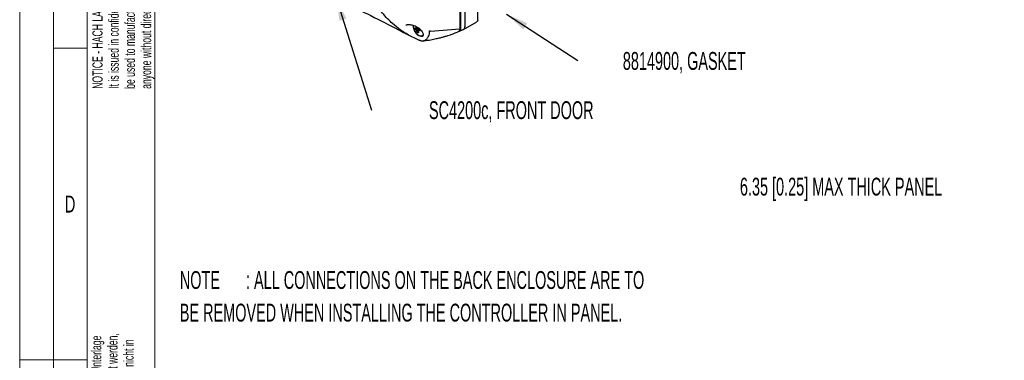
# Model space of a CAD drawing. Header units: millimetres. Extents: x 0 to 1680, y 0 to 1188.
# Tile 9 of 40: x 0 to 583, y 594 to 796. Entities that reach past the tile are written whole.
import ezdxf

# ---------------------------------------------------------------- set-up
doc = ezdxf.new("R2010")
doc.units = ezdxf.units.MM
doc.header["$LTSCALE"] = 4
doc.layers.add('FORMAT', color=7, linetype='Continuous')
doc.styles.add('SLDTEXTSTYLE0', font='TXT', dxfattribs={"width": 0.605})
doc.styles.add('SLDTEXTSTYLE1', font='TXT', dxfattribs={"width": 0.638186})
doc.dimstyles.new('SLDDIMSTYLE0', dxfattribs={"dimtxt": 0.18, "dimasz": 13.208, "dimexe": 0, "dimexo": 0.0625, "dimgap": 0, "dimtad": 0, "dimtih": 1, "dimtoh": 1, "dimdec": 0, "dimrnd": 1e-09, "dimzin": 0, "dimdsep": 46, "dimtxsty": 'Standard', "dimsah": 1, "dimcen": 0.09, "dimadec": 0, "dimazin": 0, "dimtfac": 13.208, "dimtdec": 0, "dimtofl": 0, "dimtmove": 0, "dimatfit": 3, "dimfxl": 0, "dimfrac": 2, "dimtolj": 1, "dimtzin": 0, "dimarcsym": 0})

# ---------------------------------------------------------------- blocks, each defined once
blk = doc.blocks.new('SW_NOTE_0')
at = {"layer": 'FORMAT', "color": 0, "attachment_point": 1, "style": 'SLDTEXTSTYLE0'}
for s, insert, char_height in [('NOTE', (0, 13.64), 10.583), (': ALL CONNECTIONS ON THE BACK ENCLOSURE ARE TO', (39.2, 13.64), 10.5833), ('BE REMOVED WHEN INSTALLING THE CONTROLLER IN PANEL.', (0, -5.7), 10.5833)]:
    blk.add_mtext(s, dxfattribs=dict(at, insert=insert, char_height=char_height))
blk = doc.blocks.new('SW_NOTE_8')
at = {"color": 0, "linetype": 'Continuous', "lineweight": 0, "char_height": 6, "attachment_point": 1, "rotation": 90, "style": 'SLDTEXTSTYLE1'}
for s, insert in [('weder vervielfältigt noch Dritten zugänglich gemacht werden,', (1.87, 0)), ('Ohne unsere  vorherige  Zustimmung  darf  diese  Unterlage', (-7.73, 0)), ('und  sie darf durch den Empfänger oder Dritte auch nicht in', (11.47, 0)), ('anderer Weise mißbräuchlich verwertet werden.', (21.07, 0))]:
    blk.add_mtext(s, dxfattribs=dict(at, insert=insert))
blk = doc.blocks.new('SW_NOTE_9')
at = {"color": 0, "linetype": 'Continuous', "lineweight": 0, "char_height": 6, "attachment_point": 1, "rotation": 90, "style": 'SLDTEXTSTYLE1'}
for s, insert in [('NOTICE - HACH LANGE GmbH claims proprietary rights in the information disclosed on this drawing.', (-7.73, 0)), ('be used to manufacture anything, whether or not shown here on, reproduced or disclosed to', (11.47, 0)), ('It is issued in confidence for engeneering information only and may not in whole or a part,', (1.87, 0)), ('anyone without direct permission from HACH LANGE GmbH.', (21.07, 0))]:
    blk.add_mtext(s, dxfattribs=dict(at, insert=insert))
blk = doc.blocks.new('SW_NOTE_14')
at = {"layer": 'FORMAT', "color": 0, "insert": (-99.55, 5.63), "char_height": 10.5833, "attachment_point": 2, "style": 'SLDTEXTSTYLE0'}
blk.add_mtext('6.35 [0.25] MAX THICK PANEL', dxfattribs=at)
blk = doc.blocks.new('SW_NOTE_18')
at = {"layer": 'FORMAT', "color": 0, "insert": (62.98, 5.06), "char_height": 10.5833, "attachment_point": 2, "style": 'SLDTEXTSTYLE0'}
blk.add_mtext('8814900, GASKET', dxfattribs=at)
blk = doc.blocks.new('SW_NOTE_19')
at = {"layer": 'FORMAT', "color": 0, "insert": (82.89, 5.33), "char_height": 10.5833, "attachment_point": 2, "style": 'SLDTEXTSTYLE0'}
blk.add_mtext('SC4200c, FRONT DOOR', dxfattribs=at)

msp = doc.modelspace()

# ---------------------------------------------------------------- linework, layer by layer
at = {"color": 7, "linetype": 'Continuous', "lineweight": 18}
for p, q in [((0, 1188), (0, 0)), ((20, 1168), (20, 20)), ((80, 1148), (80, 40)), ((40, 963.33), (40, 778.67)), ((40, 778.67), (20, 778.67)), ((40, 778.67), (40, 594)), ((20, 594), (0, 594)), ((40, 594), (20, 594)), ((40, 594), (40, 409.33))]:
    msp.add_line(p, q, dxfattribs=at)
at = {"color": 7, "linetype": 'Continuous', "lineweight": 25}
for p, q in [((261.41, 790.45), (261.41, 910.22)), ((263.65, 911.36), (263.65, 791.36)), ((271.4, 795.59), (271.4, 915.59)), ((260.77, 909.74), (260.77, 790.2)), ((262.96, 789.85), (270.83, 794.34)), ((235.84, 790.25), (234.11, 789.83)), ((234.82, 789.48), (234.11, 789.83)), ((234.7, 790.41), (235.64, 790.7)), ((234.93, 790.69), (234.95, 791.6)), ((235.64, 790.97), (234.93, 790.69)), ((235.53, 787.9), (236.02, 788.29)), ((235.85, 788.83), (236.19, 787.75)), ((235.96, 790.04), (237.04, 789.87)), ((236.08, 789.11), (237.05, 789.8)), ((243.47, 788.82), (243.46, 788.82)), ((243.47, 788.82), (260.77, 790.2)), ((260.59, 788.87), (262.83, 789.78)), ((230.13, 786.69), (230.13, 786.69)), ((230.14, 786.68), (235.95, 783.78)), ((238.74, 786.12), (238.94, 786.22))]:
    msp.add_line(p, q, dxfattribs=at)
at = {"color": 7, "linetype": 'Continuous', "lineweight": 25, "flags": 128}
for points in [[(233.16, 792.37), (233.15, 792.31), (233.17, 791.18)], [(233.17, 791.18), (233.45, 789.97), (233.97, 788.78), (234.68, 787.71), (235.52, 786.85), (236.43, 786.26), (237.33, 785.99), (238.16, 786.07), (238.84, 786.49), (239, 786.68)]]:
    msp.add_lwpolyline(points, dxfattribs=at)
at = {"color": 7, "linetype": 'Continuous', "lineweight": 25}
for centre, radius, start, end in [((235.15, 790.28), 0.471, 118.24349, 163.5327), ((236.23, 790.17), 1.56, 206.10351, 226.26706), ((234.56, 789.36), 1.56, 26.10351, 46.26706), ((235.63, 789.25), 0.471, 298.24349, 343.5327)]:
    msp.add_arc(centre, radius, start, end, dxfattribs=at)
msp.add_ellipse((259.39, 791.46), major_axis=(-1.28, 2.55), ratio=0.611232, start_param=2.715901, end_param=4.026301, dxfattribs=at)
for points, knots in [([(155.26, 824.13), (155.31, 824.1), (155.61, 823.96), (157.17, 823.19), (161.4, 821.12), (168.13, 817.88), (179.06, 812.52), (192.34, 805.81), (208.38, 797.87), (220.28, 791.74), (227.45, 788.06), (229.24, 787.14), (229.71, 786.9), (229.89, 786.82), (230.01, 786.75), (230.09, 786.71), (230.13, 786.69)], [0, 0, 0, 0, 0.00234, 0.011783, 0.06292, 0.172219, 0.281431, 0.500001, 0.704767, 0.923275, 0.977924, 0.991586, 0.995002, 0.996709, 0.998417, 1, 1, 1, 1]), ([(230.13, 786.69), (228.57, 787.6), (225.37, 789.47), (221.34, 792.8), (217.88, 796.16), (214.96, 799.41), (213.17, 801.77), (212.27, 802.96)], [0, 0, 0, 0, 0.228923, 0.470042, 0.642029, 0.818694, 1, 1, 1, 1]), ([(271.4, 795.59), (271.38, 795.37), (271.34, 794.94), (271.12, 794.52), (270.9, 794.41), (270.82, 794.37)], [0, 0, 0, 0, 0.395676, 0.791408, 1, 1, 1, 1]), ([(228.98, 792.43), (228.99, 792.44), (229.06, 792.49), (229.5, 792.62), (230.2, 792.71), (230.77, 792.69), (231.06, 792.68)], [0, 0, 0, 0, 0.062767, 0.357033, 0.682337, 1, 1, 1, 1]), ([(231.06, 792.69), (231.46, 792.65), (232.29, 792.56), (233.62, 792.18), (234.97, 791.63), (236.17, 790.9), (236.94, 790.36), (237.2, 790.05), (237.21, 790.05)], [0, 0, 0, 0, 0.187799, 0.386001, 0.595672, 0.809773, 0.998129, 1, 1, 1, 1]), ([(233.17, 792.28), (233.15, 792.14), (233.1, 791.8), (233.14, 791.42), (233.17, 791.2)], [0, 0, 0, 0, 0.411352, 1, 1, 1, 1]), ([(233.17, 791.2), (233.2, 791), (233.29, 790.42), (233.62, 789.44), (234.19, 788.34), (234.92, 787.37), (235.76, 786.6), (236.68, 786.07), (237.61, 785.87), (238.3, 785.89), (238.6, 786.09), (238.66, 786.12)], [0, 0, 0, 0, 0.067738, 0.195658, 0.323665, 0.451934, 0.580797, 0.710656, 0.841084, 0.968773, 1, 1, 1, 1]), ([(233.96, 790.73), (234.18, 790.63), (234.41, 790.52), (234.69, 790.41), (234.7, 790.41)], [0, 0, 0, 0, 0.959689, 1, 1, 1, 1]), ([(234.11, 789.83), (234.09, 789.91), (234.06, 790.07), (234.01, 790.36), (233.98, 790.59), (233.96, 790.73)], [0, 0, 0, 0, 0.265077, 0.530153, 1, 1, 1, 1]), ([(235.96, 790.05), (235.85, 790), (235.46, 789.83), (235.09, 789.63), (234.82, 789.48)], [0, 0, 0, 0, 0.288937, 1, 1, 1, 1]), ([(235.15, 789.04), (235.64, 789.25), (236.25, 789.51), (236.86, 789.78), (236.97, 789.83)], [0, 0, 0, 0, 0.814884, 1, 1, 1, 1]), ([(235.53, 787.9), (235.39, 788.26), (235.24, 788.63), (235.15, 789.02), (235.15, 789.04)], [0, 0, 0, 0, 0.959689, 1, 1, 1, 1]), ([(236.19, 787.75), (236.13, 787.76), (236.01, 787.78), (235.78, 787.83), (235.63, 787.88), (235.53, 787.9)], [0, 0, 0, 0, 0.265077, 0.530153, 1, 1, 1, 1]), ([(235.64, 791.19), (235.63, 790.97), (235.63, 790.73), (235.64, 790.5), (235.64, 790.49)], [0, 0, 0, 0, 0.92467, 1, 1, 1, 1]), ([(235.92, 783.8), (236.28, 783.64), (237.34, 783.17), (239.05, 782.96), (240.27, 783.41), (241.23, 784.22), (242.29, 785.31), (242.8, 787.21), (242.85, 788.49), (242.87, 788.86)], [0, 0, 0, 0, 0.102235, 0.296776, 0.491802, 0.515511, 0.706644, 0.916829, 1, 1, 1, 1]), ([(237.2, 788.98), (236.83, 789.01), (236.45, 789.04), (236.1, 789.11), (236.08, 789.11)], [0, 0, 0, 0, 0.959683, 1, 1, 1, 1]), ([(237.04, 789.87), (237.05, 789.79), (237.08, 789.63), (237.13, 789.33), (237.17, 789.12), (237.2, 788.98)], [0, 0, 0, 0, 0.2650775, 0.5301533, 1, 1, 1, 1]), ([(237.18, 790.03), (237.39, 789.84), (237.91, 789.35), (238.48, 788.47), (238.9, 787.52), (239.03, 786.69), (238.94, 786.08), (238.76, 785.73), (238.59, 785.63), (238.51, 785.59)], [0, 0, 0, 0, 0.102635, 0.264656, 0.421313, 0.570587, 0.721522, 0.871682, 1, 1, 1, 1]), ([(239.41, 783.01), (240.8, 783.24), (243.31, 783.65), (246.57, 784.3), (249.05, 784.87), (250.75, 785.31), (251.92, 785.64), (252.81, 785.91), (253.88, 786.24), (255.38, 786.75), (257.48, 787.52), (259.06, 788.18), (259.95, 788.55)], [0, 0, 0, 0, 0.18217, 0.329932, 0.444727, 0.531592, 0.579286, 0.619025, 0.665498, 0.744225, 0.855707, 1, 1, 1, 1]), ([(242.87, 788.86), (242.86, 788.86), (242.86, 788.87), (242.86, 788.88), (242.86, 788.89)], [0, 0, 0, 0, 0.5774268, 1, 1, 1, 1]), ([(242.87, 788.86), (242.87, 788.87), (242.87, 788.88), (242.87, 788.89), (242.87, 788.89)], [0, 0, 0, 0, 0.998296, 1, 1, 1, 1]), ([(243.46, 788.82), (243.38, 788.8), (243.24, 788.76), (243.06, 788.76), (242.96, 788.78), (242.9, 788.81), (242.87, 788.84), (242.87, 788.85), (242.87, 788.86)], [0, 0, 0, 0, 0.443528, 0.700246, 0.812564, 0.926138, 0.977817, 1, 1, 1, 1]), ([(260.77, 790.2), (260.75, 789.92), (260.7, 789.36), (260.38, 788.79), (260.06, 788.65), (259.93, 788.59)], [0, 0, 0, 0, 0.371479, 0.742778, 1, 1, 1, 1]), ([(263.65, 791.36), (263.64, 791.19), (263.62, 790.87), (263.46, 790.34), (263.2, 789.92), (262.9, 789.85), (262.81, 789.83)], [0, 0, 0, 0, 0.219704, 0.433583, 0.842085, 1, 1, 1, 1]), ([(236.17, 783.68), (236.31, 783.62), (236.83, 783.37), (237.8, 783.09), (238.83, 782.94), (239.4, 783.05), (239.6, 783.09)], [0, 0, 0, 0, 0.130165, 0.482167, 0.811292, 1, 1, 1, 1])]:
    msp.add_open_spline(points, degree=3, knots=knots, dxfattribs=at)

# ---------------------------------------------------------------- block references
at = {"color": 7, "linetype": 'Continuous', "lineweight": 0}
for name, p in [('SW_NOTE_9', (50.83, 754.58)), ('SW_NOTE_8', (50.08, 471.68))]:
    msp.add_blockref(name, p, dxfattribs=at)
at = {"layer": 'FORMAT'}
for name, p in [('SW_NOTE_18', (330.78, 771.37)), ('SW_NOTE_19', (208.37, 741.91)), ('SW_NOTE_14', (586.23, 696.27)), ('SW_NOTE_0', (94.87, 632.91))]:
    msp.add_blockref(name, p, dxfattribs=at)

# ---------------------------------------------------------------- texts
at = {"color": 7, "linetype": 'Continuous', "lineweight": 0, "insert": (29.88, 691.27), "char_height": 10, "attachment_point": 2, "style": 'SLDTEXTSTYLE1'}
msp.add_mtext('D', dxfattribs=at)

# ---------------------------------------------------------------- leaders
at = {"layer": 'FORMAT'}
for points in [[(187.61, 808.21), (208.37, 741.91)], [(288.5, 798.86), (330.78, 771.37)]]:
    msp.add_leader(points, dimstyle='SLDDIMSTYLE0', dxfattribs=at)

doc.saveas('drawing.dxf')
